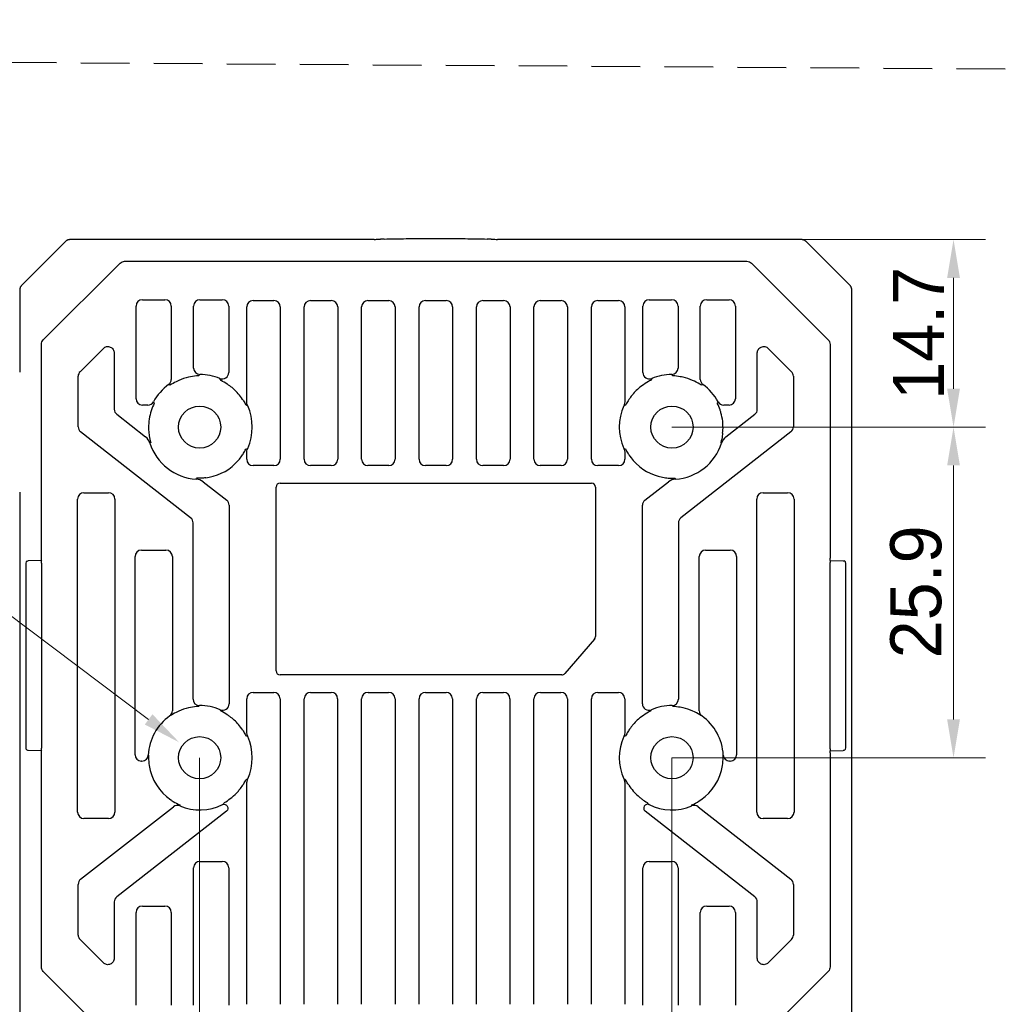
# Model space of a CAD drawing. Header units: millimetres. Extents: x 2329 to 5782, y 1296 to 2780.
# Tile 37 of 123: x 3253 to 3330, y 2354 to 2431. Entities that reach past the tile are written whole.
import ezdxf

# ---------------------------------------------------------------- set-up
doc = ezdxf.new("R2010")
doc.units = ezdxf.units.MM
doc.header["$LTSCALE"] = 0.3
doc.linetypes.add('DASHED', pattern=[19.05, 12.7, -6.35])
doc.layers.add('00-轮廓线', color=7, linetype='Continuous', lineweight=30)
for name, color, linetype in [('06_ALL_SURFS', 7, 'Continuous'), ('20_ALL_FEATURES', 7, 'Continuous'), ('51__DRAFT_DIMS', 7, 'Continuous')]:
    doc.layers.add(name, color=color, linetype=linetype)
doc.styles.add('3', font='兰亭黑 GBK.TTF', dxfattribs={"height": 4})
doc.styles.add('尺寸值样式', font='兰亭黑 GBK.TTF', dxfattribs={"height": 4})
doc.dimstyles.new('1直线标注', dxfattribs={"dimtxt": 4, "dimasz": 3, "dimexe": 2.5, "dimexo": 0, "dimtad": 1, "dimdec": 1, "dimdsep": 46, "dimtxsty": '尺寸值样式', "dimcen": 0, "dimclrd": 8, "dimclre": 8, "dimclrt": 7, "dimadec": 0, "dimazin": 0, "dimtp": 0.001, "dimtm": 0.001, "dimtfac": 1, "dimtdec": 1, "dimtmove": 0, "dimatfit": 0, "dimldrblk": '_FILLED', "dimfxl": 1, "dimtolj": 1, "dimlwd": 15, "dimlwe": 15, "dimarcsym": 0})
doc.dimstyles.new('3小圆直径标注', dxfattribs={"dimtxt": 4, "dimasz": 3, "dimexe": 2.5, "dimexo": 0, "dimtad": 1, "dimtoh": 1, "dimdec": 3, "dimdsep": 46, "dimtxsty": '尺寸值样式', "dimcen": 0, "dimclrd": 8, "dimclre": 8, "dimclrt": 7, "dimadec": 0, "dimazin": 0, "dimtp": 0.001, "dimtm": 0.001, "dimtfac": 1, "dimtdec": 3, "dimtofl": 0, "dimtmove": 0, "dimatfit": 0, "dimldrblk": '_FILLED', "dimfxl": 1, "dimtolj": 1, "dimlwd": 15, "dimlwe": 15, "dimarcsym": 0})

# ---------------------------------------------------------------- blocks, each defined once
blk = doc.blocks.new('*D116')
at = {"layer": '51__DRAFT_DIMS', "color": 8, "lineweight": 15}
for p, q in [((3267.486, 2373.144), (3267.486, 2326.767)), ((3304.486, 2373.144), (3304.486, 2326.767)), ((3301.486, 2329.267), (3270.486, 2329.267))]:
    blk.add_line(p, q, dxfattribs=at)
at = {"layer": '51__DRAFT_DIMS', "color": 8}
for points in [[(3270.486, 2329.767), (3270.486, 2328.767), (3267.486, 2329.267)], [(3301.486, 2328.767), (3301.486, 2329.767), (3304.486, 2329.267)]]:
    blk.add_solid(points, dxfattribs=at)
at = {"layer": 'Defpoints', "color": 0}
for p in [(3267.486, 2373.144), (3304.486, 2373.144), (3267.486, 2329.267)]:
    blk.add_point(p, dxfattribs=at)
at = {"layer": '51__DRAFT_DIMS', "color": 7, "insert": (3286.012, 2334.206), "char_height": 4, "attachment_point": 2, "style": '3'}
blk.add_mtext('\\A1;37', dxfattribs=at)
blk = doc.blocks.new('_FILLED')
at = {"color": 0, "linetype": 'ByBlock'}
blk.add_solid([(0, 0), (-1, 0.167), (-1, -0.167)], dxfattribs=at)
blk = doc.blocks.new('*D117')
at = {"layer": '51__DRAFT_DIMS', "color": 8, "lineweight": 15}
for p, q in [((3304.486, 2399.044), (3329.043, 2399.044)), ((3326.543, 2376.144), (3326.543, 2396.044)), ((3304.486, 2373.144), (3329.043, 2373.144))]:
    blk.add_line(p, q, dxfattribs=at)
at = {"layer": '51__DRAFT_DIMS', "color": 8}
for points in [[(3327.043, 2396.044), (3326.043, 2396.044), (3326.543, 2399.044)], [(3326.043, 2376.144), (3327.043, 2376.144), (3326.543, 2373.144)]]:
    blk.add_solid(points, dxfattribs=at)
at = {"layer": 'Defpoints', "color": 0}
for p in [(3304.486, 2399.044), (3326.543, 2399.044), (3304.486, 2373.144)]:
    blk.add_point(p, dxfattribs=at)
at = {"layer": '51__DRAFT_DIMS', "color": 7, "insert": (3321.583, 2386.138), "char_height": 4, "attachment_point": 2, "rotation": 90, "style": '3'}
blk.add_mtext('\\A1;25.9', dxfattribs=at)
blk = doc.blocks.new('*D118')
at = {"layer": '51__DRAFT_DIMS', "color": 8, "lineweight": 15}
for p in [(3229.019, 2384.603), (3263.49, 2376.149)]:
    blk.add_line(p, (3252.249, 2384.603), dxfattribs=at)
at = {"layer": '51__DRAFT_DIMS', "color": 8}
blk.add_solid([(3263.189, 2375.749), (3263.79, 2376.549), (3265.888, 2374.346)], dxfattribs=at)
at = {"layer": 'Defpoints', "color": 0}
for p in [(3265.888, 2374.346), (3269.084, 2371.942)]:
    blk.add_point(p, dxfattribs=at)
at = {"layer": '51__DRAFT_DIMS', "color": 7, "insert": (3240.322, 2387.353), "char_height": 4, "attachment_point": 5, "style": '3'}
blk.add_mtext('\\A1;{4-M4{\\fgdt;x}4}', dxfattribs=at)
blk = doc.blocks.new('*D119')
at = {"layer": '51__DRAFT_DIMS', "color": 8, "lineweight": 15}
for p, q in [((3314.156, 2413.734), (3329.043, 2413.734)), ((3326.543, 2402.044), (3326.543, 2410.734)), ((3304.486, 2399.044), (3329.043, 2399.044))]:
    blk.add_line(p, q, dxfattribs=at)
at = {"layer": '51__DRAFT_DIMS', "color": 8}
for points in [[(3327.043, 2410.734), (3326.043, 2410.734), (3326.543, 2413.734)], [(3326.043, 2402.044), (3327.043, 2402.044), (3326.543, 2399.044)]]:
    blk.add_solid(points, dxfattribs=at)
at = {"layer": 'Defpoints', "color": 0}
for p in [(3314.156, 2413.734), (3326.543, 2413.734), (3304.486, 2399.044)]:
    blk.add_point(p, dxfattribs=at)
at = {"layer": '51__DRAFT_DIMS', "color": 7, "insert": (3323.792, 2406.389), "char_height": 4, "attachment_point": 5, "rotation": 90, "style": '3'}
blk.add_mtext('\\A1;14.7', dxfattribs=at)

msp = doc.modelspace()

# ---------------------------------------------------------------- linework, layer by layer
at = {"layer": '00-轮廓线', "linetype": 'DASHED'}
msp.add_lwpolyline([(2760.99693, 2430.95756), (3377.7121, 2426.77898), (3376.10439, 1325.73027), (2826.73708, 1325.8022), (2763.74853, 1325.76623)], close=True, dxfattribs=at)
at = {"layer": '06_ALL_SURFS'}
for p, q in [((3253.54985, 2410.1593), (3256.97024, 2413.57969)), ((3257.38748, 2413.72983), (3257.35654, 2413.72897)), ((3257.42248, 2413.7306), (3257.38748, 2413.72983)), ((3257.48251, 2413.73162), (3257.42248, 2413.7306)), ((3257.60216, 2413.73304), (3257.48251, 2413.73162)), ((3257.80196, 2413.73437), (3257.60216, 2413.73304)), ((3281.15071, 2413.73479), (3257.80196, 2413.73437)), ((3258.03963, 2413.73479), (3258.03963, 2413.73487)), ((3314.15645, 2413.73442), (3290.82142, 2413.73479)), ((3313.9324, 2413.73479), (3313.9324, 2413.73487)), ((3314.33905, 2413.73331), (3314.15645, 2413.73442)), ((3314.46852, 2413.73192), (3314.33905, 2413.73331)), ((3314.5331, 2413.73091), (3314.46852, 2413.73192)), ((3314.57003, 2413.73017), (3314.5331, 2413.73091)), ((3314.60184, 2413.72938), (3314.57003, 2413.73017)), ((3315.00165, 2413.57983), (3318.42204, 2410.15944)), ((3255.24222, 2405.87882), (3261.25087, 2411.88747)), ((3261.60815, 2412.03356), (3310.36388, 2412.03356)), ((3310.72116, 2411.88747), (3316.72981, 2405.87882)), ((3253.39777, 2409.62617), (3253.39637, 2409.4967)), ((3253.39878, 2409.69076), (3253.39777, 2409.62617)), ((3253.39952, 2409.72769), (3253.39878, 2409.69076)), ((3253.40031, 2409.7595), (3253.39952, 2409.72769)), ((3318.57217, 2409.7422), (3318.57131, 2409.77314)), ((3318.57294, 2409.70721), (3318.57217, 2409.7422)), ((3318.57397, 2409.64718), (3318.57294, 2409.70721)), ((3318.57538, 2409.52753), (3318.57397, 2409.64718)), ((3253.39526, 2409.31411), (3253.39489, 2403.34367)), ((3253.39637, 2409.4967), (3253.39526, 2409.31411)), ((3263.00854, 2409.02084), (3264.76349, 2409.02084)), ((3267.50854, 2409.02084), (3269.26349, 2409.02084)), ((3271.67013, 2408.95887), (3273.3019, 2408.95887)), ((3276.17013, 2408.95887), (3277.8019, 2408.95887)), ((3280.67013, 2408.95887), (3282.3019, 2408.95887)), ((3285.17013, 2408.95887), (3286.8019, 2408.95887)), ((3289.67013, 2408.95887), (3291.3019, 2408.95887)), ((3294.17013, 2408.95887), (3295.8019, 2408.95887)), ((3298.67013, 2408.95887), (3300.3019, 2408.95887)), ((3302.70854, 2409.02084), (3304.46349, 2409.02084)), ((3307.20854, 2409.02084), (3308.96349, 2409.02084)), ((3318.57671, 2409.32773), (3318.57538, 2409.52753)), ((3318.57721, 2353.17431), (3318.57671, 2409.32773)), ((3318.57713, 2409.09006), (3318.57721, 2409.09006)), ((3262.50885, 2401.2662), (3262.50885, 2408.52114)), ((3265.26318, 2408.52114), (3265.26318, 2402.77939)), ((3267.00885, 2403.66614), (3267.00885, 2408.52114)), ((3269.76318, 2408.52114), (3269.76318, 2403.3108)), ((3271.17081, 2401.11721), (3271.17081, 2408.45956)), ((3273.80122, 2408.45956), (3273.80122, 2396.52779)), ((3275.67081, 2396.52779), (3275.67081, 2408.45956)), ((3278.30122, 2408.45956), (3278.30122, 2396.52779)), ((3280.17081, 2396.52779), (3280.17081, 2408.45956)), ((3282.80122, 2408.45956), (3282.80122, 2396.52779)), ((3284.67081, 2396.52779), (3284.67081, 2408.45956)), ((3287.30122, 2408.45956), (3287.30122, 2396.52779)), ((3289.17081, 2396.52779), (3289.17081, 2408.45956)), ((3291.80122, 2408.45956), (3291.80122, 2396.52779)), ((3293.67081, 2396.52779), (3293.67081, 2408.45956)), ((3296.30122, 2408.45956), (3296.30122, 2396.52779)), ((3298.17081, 2396.52779), (3298.17081, 2408.45956)), ((3300.80122, 2408.45956), (3300.80122, 2401.11721)), ((3302.20885, 2403.3108), (3302.20885, 2408.52114)), ((3304.96318, 2408.52114), (3304.96318, 2403.66614)), ((3306.70885, 2402.77939), (3306.70885, 2408.52114)), ((3309.46318, 2408.52114), (3309.46318, 2401.2662)), ((3255.09613, 2388.78826), (3255.09613, 2405.52154)), ((3258.12028, 2403.38519), (3259.94507, 2405.20997)), ((3312.02696, 2405.20997), (3313.85175, 2403.38519)), ((3316.8759, 2405.52154), (3316.8759, 2388.78826)), ((3260.7981, 2404.85663), (3260.7981, 2400.43928)), ((3311.17393, 2400.43928), (3311.17393, 2404.85663)), ((3257.97393, 2399.06184), (3257.97393, 2403.03185)), ((3313.9981, 2403.03185), (3313.9981, 2399.06184)), ((3263.43285, 2400.7665), (3263.00854, 2400.7665)), ((3308.96349, 2400.7665), (3308.53918, 2400.7665)), ((3260.99016, 2400.04552), (3263.25839, 2398.27338)), ((3308.71364, 2398.27338), (3310.98187, 2400.04552)), ((3266.78187, 2391.9366), (3258.16598, 2398.66807)), ((3313.80605, 2398.66807), (3305.19016, 2391.9366)), ((3263.65683, 2397.83025), (3263.59448, 2397.79188)), ((3308.37755, 2397.79188), (3308.3152, 2397.83025)), ((3271.17081, 2396.52779), (3271.17081, 2396.97014)), ((3300.80122, 2396.97014), (3300.80122, 2396.52779)), ((3273.3019, 2396.02847), (3271.67013, 2396.02847)), ((3277.8019, 2396.02847), (3276.17013, 2396.02847)), ((3282.3019, 2396.02847), (3280.67013, 2396.02847)), ((3286.8019, 2396.02847), (3285.17013, 2396.02847)), ((3291.3019, 2396.02847), (3289.67013, 2396.02847)), ((3295.8019, 2396.02847), (3294.17013, 2396.02847)), ((3300.3019, 2396.02847), (3298.67013, 2396.02847)), ((3267.21285, 2394.9649), (3267.235, 2395.03467)), ((3304.73703, 2395.03467), (3304.75918, 2394.9649)), ((3267.76136, 2394.75527), (3269.60605, 2393.31404)), ((3273.47581, 2379.94367), (3273.47581, 2394.34367)), ((3273.78601, 2394.65388), (3298.18601, 2394.65388)), ((3298.49622, 2394.34367), (3298.49622, 2382.63019)), ((3302.36598, 2393.31404), (3304.21067, 2394.75527)), ((3253.39489, 2393.94367), (3253.39532, 2352.95961)), ((3257.92407, 2368.88104), (3257.92407, 2393.4063)), ((3258.42339, 2393.90562), (3260.34864, 2393.90562)), ((3260.84796, 2393.4063), (3260.84796, 2368.88104)), ((3311.12407, 2368.88104), (3311.12407, 2393.4063)), ((3311.62339, 2393.90562), (3313.54864, 2393.90562)), ((3314.04796, 2393.4063), (3314.04796, 2368.88104)), ((3269.7981, 2392.92027), (3269.7981, 2377.3581)), ((3302.17393, 2377.3581), (3302.17393, 2392.92027)), ((3266.97393, 2377.73126), (3266.97393, 2391.54283)), ((3304.9981, 2391.54283), (3304.9981, 2377.73126)), ((3262.42407, 2373.38104), (3262.42407, 2388.9063)), ((3262.92339, 2389.40562), (3264.84864, 2389.40562)), ((3265.34796, 2388.9063), (3265.34796, 2376.8203)), ((3306.62407, 2376.8203), (3306.62407, 2388.9063)), ((3307.12339, 2389.40562), (3309.04864, 2389.40562)), ((3309.54796, 2388.9063), (3309.54796, 2373.38104)), ((3253.87071, 2388.37879), (3253.87071, 2373.90855)), ((3255.08629, 2388.59655), (3254.06719, 2388.57876)), ((3316.88445, 2373.84367), (3316.88445, 2388.44367)), ((3316.88575, 2388.59655), (3317.90484, 2388.57876)), ((3318.10132, 2373.90855), (3318.10132, 2388.37879)), ((3298.42043, 2382.42702), (3296.09212, 2379.74051)), ((3295.8577, 2379.63346), (3273.78601, 2379.63346)), ((3271.67849, 2378.25887), (3273.29354, 2378.25887)), ((3276.17849, 2378.25887), (3277.79354, 2378.25887)), ((3280.67849, 2378.25887), (3282.29354, 2378.25887)), ((3285.17849, 2378.25887), (3286.79354, 2378.25887)), ((3289.67849, 2378.25887), (3291.29354, 2378.25887)), ((3294.17849, 2378.25887), (3295.79354, 2378.25887)), ((3298.67849, 2378.25887), (3300.29354, 2378.25887)), ((3271.17918, 2375.19822), (3271.17918, 2377.75956)), ((3273.79285, 2377.75956), (3273.79285, 2353.82779)), ((3275.67918, 2353.82779), (3275.67918, 2377.75956)), ((3278.29285, 2377.75956), (3278.29285, 2353.82779)), ((3280.17918, 2353.82779), (3280.17918, 2377.75956)), ((3282.79285, 2377.75956), (3282.79285, 2353.82779)), ((3284.67918, 2353.82779), (3284.67918, 2377.75956)), ((3287.29285, 2377.75956), (3287.29285, 2353.82779)), ((3289.17918, 2353.82779), (3289.17918, 2377.75956)), ((3291.79285, 2377.75956), (3291.79285, 2353.82779)), ((3293.67918, 2353.82779), (3293.67918, 2377.75956)), ((3296.29285, 2377.75956), (3296.29285, 2353.82779)), ((3298.17918, 2353.82779), (3298.17918, 2377.75956)), ((3300.79285, 2377.75956), (3300.79285, 2375.19822)), ((3265.15138, 2376.4124), (3265.1399, 2376.41427)), ((3306.83213, 2376.41427), (3306.82065, 2376.4124)), ((3255.08629, 2373.6908), (3254.06719, 2373.70858)), ((3255.09613, 2356.76581), (3255.09613, 2373.49909)), ((3263.4665, 2373.35483), (3263.47415, 2373.34383)), ((3308.49788, 2373.34383), (3308.50553, 2373.35483)), ((3316.8759, 2373.49909), (3316.8759, 2356.76581)), ((3316.88575, 2373.6908), (3317.90484, 2373.70858)), ((3262.9675, 2372.88173), (3262.92339, 2372.88173)), ((3309.04864, 2372.88173), (3309.00453, 2372.88173)), ((3271.17918, 2353.82779), (3271.17918, 2371.08913)), ((3300.79285, 2371.08913), (3300.79285, 2353.82779)), ((3269.27746, 2369.4692), (3269.2908, 2369.47769)), ((3269.41202, 2369.60265), (3269.42465, 2369.6256)), ((3302.54738, 2369.6256), (3302.56001, 2369.60265)), ((3302.68123, 2369.47769), (3302.69457, 2369.4692)), ((3258.16598, 2363.61927), (3265.43126, 2369.29553)), ((3269.59343, 2368.96344), (3260.99016, 2362.24183)), ((3302.36422, 2368.97245), (3302.3786, 2368.96344)), ((3310.98187, 2362.24183), (3302.3786, 2368.96344)), ((3306.54077, 2369.29553), (3313.80605, 2363.61927)), ((3260.34864, 2368.38173), (3258.42339, 2368.38173)), ((3313.54864, 2368.38173), (3311.62339, 2368.38173)), ((3267.50854, 2365.02084), (3269.26349, 2365.02084)), ((3302.70854, 2365.02084), (3304.46349, 2365.02084)), ((3267.00885, 2353.7662), (3267.00885, 2364.52114)), ((3269.76318, 2364.52114), (3269.76318, 2353.7662)), ((3302.20885, 2353.7662), (3302.20885, 2364.52114)), ((3304.96318, 2364.52114), (3304.96318, 2353.7662)), ((3257.97393, 2359.2555), (3257.97393, 2363.22551)), ((3313.9981, 2363.22551), (3313.9981, 2359.2555)), ((3260.7981, 2361.84806), (3260.7981, 2357.43071)), ((3311.17393, 2357.43071), (3311.17393, 2361.84806)), ((3262.50885, 2353.7662), (3262.50885, 2361.02114)), ((3263.00854, 2361.52084), (3264.76349, 2361.52084)), ((3265.26318, 2361.02114), (3265.26318, 2353.7662)), ((3306.70885, 2353.7662), (3306.70885, 2361.02114)), ((3307.20854, 2361.52084), (3308.96349, 2361.52084)), ((3309.46318, 2361.02114), (3309.46318, 2353.7662)), ((3259.94507, 2357.07737), (3258.12028, 2358.90216)), ((3313.85175, 2358.90216), (3312.02696, 2357.07737)), ((3261.25086, 2350.39988), (3255.24222, 2356.40853)), ((3316.72981, 2356.40853), (3310.72116, 2350.39987))]:
    msp.add_line(p, q, dxfattribs=at)
for points in [[(3257.05989, 2413.65083), (3257.03757, 2413.63612), (3257.01572, 2413.61996), (3256.99444, 2413.60234), (3256.97385, 2413.58326), (3256.97024, 2413.57969)], [(3257.35654, 2413.72897), (3257.3425, 2413.72849), (3257.32943, 2413.72797), (3257.31675, 2413.72737), (3257.3044, 2413.72665), (3257.29191, 2413.72575), (3257.27753, 2413.72444), (3257.25976, 2413.72233), (3257.23942, 2413.71918), (3257.21824, 2413.71502), (3257.19653, 2413.70978), (3257.17388, 2413.70322), (3257.15101, 2413.6954), (3257.12819, 2413.68633), (3257.1053, 2413.6759), (3257.0825, 2413.66408), (3257.05989, 2413.65083)], [(3314.90995, 2413.6521), (3314.88535, 2413.66628), (3314.86044, 2413.67884), (3314.83551, 2413.68974), (3314.81037, 2413.69915), (3314.78541, 2413.70702), (3314.76181, 2413.71318), (3314.73945, 2413.71792), (3314.71848, 2413.72144), (3314.70035, 2413.7238), (3314.68595, 2413.72526), (3314.67396, 2413.72622), (3314.66258, 2413.72696), (3314.65146, 2413.72756), (3314.64055, 2413.72806), (3314.6288, 2413.72852), (3314.60184, 2413.72938)], [(3315.00159, 2413.57972), (3314.98041, 2413.5997), (3314.9576, 2413.61882), (3314.93405, 2413.63629), (3314.90995, 2413.6521)], [(3253.47759, 2410.0676), (3253.46341, 2410.04301), (3253.45084, 2410.0181), (3253.43995, 2409.99316), (3253.43054, 2409.96802), (3253.42267, 2409.94307), (3253.41651, 2409.91946), (3253.41177, 2409.89711), (3253.40824, 2409.87613), (3253.40589, 2409.85801), (3253.40443, 2409.84361), (3253.40346, 2409.83162), (3253.40272, 2409.82024), (3253.40212, 2409.80912), (3253.40163, 2409.79821), (3253.40117, 2409.78645), (3253.40031, 2409.7595)], [(3253.54997, 2410.15924), (3253.52999, 2410.13807), (3253.51087, 2410.11525), (3253.4934, 2410.09171), (3253.47759, 2410.0676)], [(3318.49318, 2410.0698), (3318.47846, 2410.09212), (3318.4623, 2410.11397), (3318.44468, 2410.13525), (3318.4256, 2410.15584), (3318.42204, 2410.15944)], [(3318.57131, 2409.77314), (3318.57083, 2409.78719), (3318.57031, 2409.80026), (3318.56971, 2409.81294), (3318.569, 2409.82529), (3318.5681, 2409.83778), (3318.56678, 2409.85216), (3318.56467, 2409.86993), (3318.56153, 2409.89027), (3318.55737, 2409.91145), (3318.55213, 2409.93316), (3318.54556, 2409.95581), (3318.53774, 2409.97867), (3318.52868, 2410.00149), (3318.51825, 2410.02439), (3318.50643, 2410.04719), (3318.49318, 2410.0698)]]:
    msp.add_lwpolyline(points, dxfattribs=at)
for centre in [(3267.48601, 2399.04367), (3304.48601, 2399.04367), (3267.48601, 2373.14367), (3304.48601, 2373.14367)]:
    msp.add_circle(centre, 1.65, dxfattribs=at)
for centre, radius, start, end in [((3282.71927, 2384.77921), 29.00703, 91.5545582, 92.1201672), ((3289.13241, 2381.0581), 32.73005, 87.8991648, 88.4402548), ((3263.00926, 2408.52042), 0.50042, 90.082624, 179.917376), ((3264.76277, 2408.52042), 0.50042, 0.082624, 89.917376), ((3267.50926, 2408.52042), 0.50042, 90.082624, 179.917376), ((3269.26277, 2408.52042), 0.50042, 0.082624, 89.917376), ((3271.67175, 2408.45794), 0.50094, 90.1856825, 179.8143175), ((3273.30028, 2408.45794), 0.50094, 0.1856825, 89.8143175), ((3276.17175, 2408.45794), 0.50094, 90.1856825, 179.8143175), ((3277.80028, 2408.45794), 0.50094, 0.1856825, 89.8143175), ((3280.67175, 2408.45794), 0.50094, 90.1856825, 179.8143175), ((3282.30028, 2408.45794), 0.50094, 0.1856824, 89.8143176), ((3285.17175, 2408.45794), 0.50094, 90.1856825, 179.8143175), ((3286.80028, 2408.45794), 0.50094, 0.1856825, 89.8143175), ((3289.67175, 2408.45794), 0.50094, 90.1856825, 179.8143175), ((3291.30028, 2408.45794), 0.50094, 0.1856825, 89.8143175), ((3294.17175, 2408.45794), 0.50094, 90.1856825, 179.8143175), ((3295.80028, 2408.45794), 0.50094, 0.1856825, 89.8143175), ((3298.67175, 2408.45794), 0.50094, 90.1856825, 179.8143175), ((3300.30028, 2408.45794), 0.50094, 0.1856825, 89.8143175), ((3302.70926, 2408.52042), 0.50042, 90.082624, 179.917376), ((3304.46277, 2408.52042), 0.50042, 0.082624, 89.917376), ((3307.20926, 2408.52042), 0.50042, 90.082624, 179.917376), ((3308.96277, 2408.52042), 0.50042, 0.082624, 89.917376), ((3258.47419, 2403.03161), 0.50026, 135.0268872, 179.9731128), ((3267.50927, 2403.66687), 0.50043, 180.0832641, 269.637509), ((3304.46277, 2403.66686), 0.50042, 270.3613435, 359.9178833), ((3313.49784, 2403.03161), 0.50026, 0.0268872, 44.9731128), ((3264.76293, 2402.77967), 0.50025, 306.1163061, 359.9676052), ((3267.48601, 2399.04367), 4, 102.6127116, 113.8507252), ((3275.56047, 2395.94664), 10.81658, 138.1274228, 138.8814373), ((3267.48601, 2399.04367), 4.12283, 67.3858102, 89.7207731), ((3269.26263, 2403.31209), 0.50057, 247.5337812, 359.8520286), ((3260.67556, 2397.88254), 9.755, 29.5570899, 30.6087237), ((3302.7094, 2403.31209), 0.50057, 180.1479711, 292.4662185), ((3311.29648, 2397.88254), 9.75501, 149.3912789, 150.4429114), ((3304.48601, 2399.04367), 4.12283, 90.2792269, 112.6141898), ((3296.41156, 2395.94664), 10.81658, 41.1185629, 41.8725772), ((3304.48601, 2399.04367), 4, 66.149275, 77.3872881), ((3307.2091, 2402.77967), 0.50025, 180.0323948, 233.8836938), ((3267.48601, 2399.04367), 4.12283, 126.0839114, 151.2621058), ((3257.33304, 2388.73019), 15.68017, 60.0597871, 60.4854551), ((3267.48601, 2399.04367), 4, 40.8539523, 53.7946821), ((3304.48601, 2399.04367), 4, 126.2053183, 139.1460477), ((3314.63898, 2388.7302), 15.68016, 119.5145446, 119.940213), ((3304.48601, 2399.04367), 4.12283, 28.7378942, 53.9160886), ((3263.00927, 2401.26693), 0.50043, 180.0837839, 269.9162161), ((3267.03266, 2398.65635), 4.59627, 33.7474112, 40.8091303), ((3308.96276, 2401.26693), 0.50043, 270.0837839, 359.9162161), ((3261.29699, 2400.43889), 0.49889, 179.9547713, 232.0452362), ((3263.43253, 2401.26675), 0.50025, 270.0373118, 331.224794), ((3275.65024, 2408.79914), 14.11287, 213.4210676, 213.9083346), ((3269.96936, 2398.0142), 2.98929, 64.5053439, 67.5819826), ((3267.48601, 2399.04367), 4.12283, 336.1240991, 23.8759028), ((3304.48601, 2399.04367), 4.12283, 156.1240973, 203.8759026), ((3302.00268, 2398.01417), 2.98933, 112.4180441, 115.4946422), ((3296.3218, 2408.79913), 14.11286, 326.0916651, 326.5789325), ((3308.5395, 2401.26675), 0.50025, 208.775206, 269.9626881), ((3310.67504, 2400.43889), 0.49889, 307.9547713, 0.0452362), ((3267.48601, 2399.04367), 4, 163.6075805, 183.2814), ((3304.48601, 2399.04367), 4, 356.7186, 16.3924256), ((3258.47418, 2399.06211), 0.50025, 180.0311794, 231.9688206), ((3268.22654, 2399.08621), 4.74175, 183.2823319, 186.3177042), ((3303.73485, 2399.0871), 4.75242, 353.6857059, 356.714258), ((3313.49785, 2399.06211), 0.50025, 308.0311794, 359.9688206), ((3262.64267, 2397.48555), 0.99989, 17.8402325, 51.9912133), ((3309.32937, 2397.48554), 0.9999, 128.0090005, 162.1595538), ((3267.48601, 2399.04367), 4.08791, 197.8314458, 266.1685542), ((3269.96917, 2400.07357), 2.98977, 292.4182691, 295.4944158), ((3302.00261, 2400.07299), 2.98913, 244.5051869, 247.5819961), ((3304.48601, 2399.04367), 4.08791, 273.8314458, 342.1685542), ((3267.48601, 2399.04367), 4, 280.7186, 319.1460477), ((3271.67175, 2396.52941), 0.50094, 180.1856825, 269.8143175), ((3273.30028, 2396.52941), 0.50094, 270.1856824, 359.8143176), ((3276.17175, 2396.52941), 0.50094, 180.1856825, 269.8143175), ((3277.80028, 2396.52941), 0.50094, 270.1856824, 359.8143176), ((3280.67175, 2396.52941), 0.50094, 180.1856825, 269.8143175), ((3282.30028, 2396.52941), 0.50094, 270.1856825, 359.8143175), ((3285.17175, 2396.52941), 0.50094, 180.1856825, 269.8143175), ((3286.80028, 2396.52941), 0.50094, 270.1856825, 359.8143175), ((3289.67175, 2396.52941), 0.50094, 180.1856825, 269.8143175), ((3291.30028, 2396.52941), 0.50094, 270.1856824, 359.8143176), ((3294.17175, 2396.52941), 0.50094, 180.1856825, 269.8143175), ((3295.80028, 2396.52941), 0.50094, 270.1856825, 359.8143175), ((3298.67175, 2396.52941), 0.50094, 180.1856824, 269.8143176), ((3300.30028, 2396.52941), 0.50094, 270.1856825, 359.8143175), ((3304.93933, 2399.43096), 4.59622, 213.7474159, 220.8092051), ((3304.48601, 2399.04367), 4, 220.8539523, 259.2814), ((3267.14588, 2393.96724), 0.9999, 52.0090004, 86.1595538), ((3267.34643, 2399.78303), 4.75242, 277.6857055, 280.7142584), ((3304.62389, 2399.77249), 4.74175, 259.2823319, 262.3177042), ((3304.82614, 2393.96725), 0.99989, 93.8402325, 127.9912133), ((3273.78601, 2394.34367), 0.31021, 90, 180), ((3298.18601, 2394.34367), 0.31021, 0, 90), ((3258.42501, 2393.40468), 0.50094, 90.1856825, 179.8143175), ((3260.34702, 2393.40468), 0.50094, 0.1856824, 89.8143176), ((3311.62501, 2393.40468), 0.50094, 90.1856824, 179.8143176), ((3313.54702, 2393.40468), 0.50094, 0.1856825, 89.8143175), ((3269.29785, 2392.92), 0.50025, 0.0311794, 51.9688206), ((3302.67418, 2392.92), 0.50025, 128.0311794, 179.9688206), ((3266.47504, 2391.54323), 0.49889, 359.9547713, 52.0452362), ((3305.49699, 2391.54323), 0.49889, 127.9547713, 180.0452362), ((3262.92501, 2388.90468), 0.50094, 90.1856825, 179.8143175), ((3264.84702, 2388.90468), 0.50094, 0.1856825, 89.8143175), ((3307.12501, 2388.90468), 0.50094, 90.1856824, 179.8143176), ((3309.04702, 2388.90468), 0.50094, 0.1856825, 89.8143175), ((3254.07072, 2388.3788), 0.20001, 120.7700466, 180.0020001), ((3326.0975, 2388.44408), 9.21305, 179.0495768, 180.0025204), ((3317.90198, 2388.37875), 0.19934, 0.0115149, 65.185155), ((3298.18601, 2382.63019), 0.31021, 319.0856168, 0), ((3273.78601, 2379.94367), 0.31021, 180, 270), ((3295.8577, 2379.94367), 0.31021, 270, 319.0856168), ((3271.68011, 2377.75794), 0.50094, 90.1856825, 179.8143175), ((3273.29192, 2377.75794), 0.50094, 0.1856825, 89.8143175), ((3276.18011, 2377.75794), 0.50094, 90.1856824, 179.8143176), ((3277.79192, 2377.75794), 0.50094, 0.1856825, 89.8143175), ((3280.68011, 2377.75794), 0.50094, 90.1856825, 179.8143175), ((3282.29192, 2377.75794), 0.50094, 0.1856825, 89.8143175), ((3285.18011, 2377.75794), 0.50094, 90.1856824, 179.8143176), ((3286.79192, 2377.75794), 0.50094, 0.1856825, 89.8143175), ((3289.68011, 2377.75794), 0.50094, 90.1856824, 179.8143176), ((3291.29192, 2377.75794), 0.50094, 0.1856825, 89.8143175), ((3294.18011, 2377.75794), 0.50094, 90.1856825, 179.8143175), ((3295.79192, 2377.75794), 0.50094, 0.1856825, 89.8143175), ((3298.68011, 2377.75794), 0.50094, 90.1856825, 179.8143175), ((3300.29192, 2377.75794), 0.50094, 0.1856825, 89.8143175), ((3267.47435, 2377.732), 0.50043, 180.0840737, 270.0707096), ((3275.513, 2370.08839), 10.75337, 138.3733684, 138.8826692), ((3267.48601, 2373.14367), 4.08791, 66.7301017, 90.1547833), ((3269.29754, 2377.35941), 0.50057, 246.8806809, 359.8494206), ((3302.67449, 2377.35941), 0.50057, 180.1505794, 293.1193191), ((3304.48601, 2373.14367), 4.08791, 89.8452167, 113.2698984), ((3304.49768, 2377.732), 0.50043, 269.9292904, 359.9159263), ((3296.45903, 2370.08839), 10.75336, 41.1173305, 41.6266315), ((3267.48601, 2373.14367), 4.02505, 125.6531403, 176.9928416), ((3264.84769, 2376.82033), 0.50027, 305.7407154, 359.997479), ((3267.48601, 2373.14367), 4, 102.6127106, 113.9809107), ((3260.71974, 2372.0079), 9.70407, 29.5555491, 30.2670708), ((3267.48601, 2373.14367), 4, 40.6704924, 53.794682), ((3304.48601, 2373.14367), 4, 126.2053163, 139.3295076), ((3311.25232, 2372.00788), 9.70409, 149.7329315, 150.4444511), ((3304.48601, 2373.14367), 4, 66.0190895, 77.387289), ((3307.12434, 2376.82033), 0.50027, 180.002521, 234.2592845), ((3304.48601, 2373.14367), 4.02505, 3.0071584, 54.3468597), ((3267.0342, 2372.76035), 4.5925, 33.4560358, 40.6242329), ((3269.96881, 2372.13331), 2.96146, 64.0918408, 67.2077306), ((3302.00328, 2372.13316), 2.96162, 112.7923382, 115.908053), ((3267.48601, 2373.14367), 4.12283, 336.3562675, 23.6437331), ((3304.48601, 2373.14367), 4.12283, 156.3562653, 203.6437309), ((3254.07005, 2373.90859), 0.19934, 180.0115149, 245.185155), ((3262.92501, 2373.38267), 0.50094, 180.1856825, 269.8143175), ((3262.9667, 2373.38231), 0.50057, 270.0909896, 356.852948), ((3267.9103, 2373.28797), 4.4365, 179.2784804, 181.8638371), ((3303.93692, 2373.28921), 4.56128, 358.1715038, 0.6861187), ((3309.00533, 2373.38231), 0.50057, 183.1470523, 269.9090107), ((3309.04702, 2373.38267), 0.50094, 270.1856825, 359.8143175), ((3325.72865, 2373.84022), 8.8442, 179.9776078, 180.970295), ((3317.90131, 2373.90855), 0.20001, 300.7700466, 0.0020001), ((3268.52292, 2373.30476), 5.04934, 181.8281627, 188.7284145), ((3267.48601, 2373.14367), 4, 188.7016708, 235.5392567), ((3304.48601, 2373.14367), 4, 304.4607517, 351.2983294), ((3303.42167, 2373.30729), 5.07685, 351.2903129, 358.1531295), ((3269.96871, 2374.15426), 2.96171, 292.792392, 295.9080116), ((3302.00359, 2374.15487), 2.96237, 244.0923079, 247.2072299), ((3304.93779, 2373.52697), 4.59246, 213.4560376, 220.6243029), ((3267.48601, 2373.14367), 4, 308.9995479, 319.3295076), ((3304.48601, 2373.14367), 4, 220.6704924, 231.0004523), ((3280.10955, 2370.60958), 14.23496, 184.6981751, 185.0206419), ((3267.48601, 2373.14367), 4.08791, 247.6147492, 295.9909532), ((3304.48601, 2373.14367), 4.08791, 244.009063, 292.3852508), ((3291.86249, 2370.60958), 14.23495, 354.9793579, 355.3018249), ((3258.42501, 2368.88267), 0.50094, 180.1856824, 269.8143176), ((3260.34702, 2368.88267), 0.50094, 270.1856825, 359.8143175), ((3265.73899, 2368.90114), 0.50025, 67.6514477, 127.9633015), ((3306.23304, 2368.90114), 0.50025, 52.0366985, 112.3485523), ((3311.62501, 2368.88267), 0.50094, 180.1856825, 269.8143175), ((3313.54702, 2368.88267), 0.50094, 270.1856825, 359.8143175), ((3267.50926, 2364.52042), 0.50042, 90.082624, 179.917376), ((3269.26277, 2364.52042), 0.50042, 0.082624, 89.917376), ((3302.70926, 2364.52042), 0.50042, 90.082624, 179.917376), ((3304.46277, 2364.52042), 0.50042, 0.082624, 89.917376), ((3258.47418, 2363.22523), 0.50025, 128.0311794, 179.9688206), ((3313.49785, 2363.22523), 0.50025, 0.0311794, 51.9688206), ((3261.29699, 2361.84846), 0.49889, 127.9547713, 180.0452362), ((3310.67504, 2361.84846), 0.49889, 359.9547713, 52.0452362), ((3263.00926, 2361.02042), 0.50042, 90.082624, 179.917376), ((3264.76277, 2361.02042), 0.50042, 0.082624, 89.917376), ((3307.20926, 2361.02042), 0.50042, 90.082624, 179.917376), ((3308.96277, 2361.02042), 0.50042, 0.082624, 89.917376), ((3258.47419, 2359.25573), 0.50026, 180.0268872, 224.9731128), ((3313.49784, 2359.25573), 0.50026, 315.0268872, 359.9731128)]:
    msp.add_arc(centre, radius, start, end, dxfattribs=at)
for points, knots in [([(3281.14987, 2413.73479), (3281.1888, 2413.73989), (3281.28383, 2413.74865), (3281.44941, 2413.7585), (3281.57586, 2413.76377), (3281.64614, 2413.76639)], [0.454892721, 0.454892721, 0.454892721, 0.454892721, 0.583894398, 0.768792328, 1, 1, 1, 1]), ([(3281.93234, 2413.77557), (3282.51033, 2413.79168), (3283.85673, 2413.80884), (3285.97238, 2413.81823), (3288.0913, 2413.80905), (3289.44203, 2413.792), (3290.0233, 2413.77602)], [0, 0, 0, 0, 0.21438065, 0.49919605, 0.78440715, 1, 1, 1, 1]), ([(3290.33223, 2413.76615), (3290.4017, 2413.76354), (3290.5268, 2413.75829), (3290.6904, 2413.74846), (3290.78429, 2413.73979), (3290.82262, 2413.73479)], [0, 0, 0, 0, 0.230183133, 0.414583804, 0.542507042, 0.542507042, 0.542507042, 0.542507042]), ([(3261.25087, 2411.88747), (3261.29739, 2411.93371), (3261.41003, 2412.0083), (3261.54256, 2412.0337), (3261.60815, 2412.03356)], [0, 0, 0, 0, 0.50001284, 1, 1, 1, 1]), ([(3310.36388, 2412.03356), (3310.42944, 2412.0337), (3310.56197, 2412.00832), (3310.67462, 2411.93373), (3310.72116, 2411.88747)], [0, 0, 0, 0, 0.49974349, 1, 1, 1, 1]), ([(3318.42204, 2410.15944), (3318.42174, 2410.15974), (3318.42044, 2410.15708), (3318.41996, 2410.15625), (3318.41942, 2410.15507)], [0, 0, 0, 0, 0.24071281, 1, 1, 1, 1]), ([(3255.09613, 2405.52154), (3255.09598, 2405.58709), (3255.12137, 2405.71963), (3255.19596, 2405.83228), (3255.24222, 2405.87882)], [0, 0, 0, 0, 0.49974349, 1, 1, 1, 1]), ([(3316.72981, 2405.87882), (3316.77606, 2405.8323), (3316.85065, 2405.71966), (3316.87605, 2405.58712), (3316.8759, 2405.52154)], [0, 0, 0, 0, 0.50001284, 1, 1, 1, 1]), ([(3259.94507, 2405.20997), (3260.01345, 2405.27795), (3260.19557, 2405.37506), (3260.50013, 2405.34363), (3260.73771, 2405.1505), (3260.79782, 2404.95305), (3260.7981, 2404.85663)], [0, 0, 0, 0, 0.24977046, 0.50000001, 0.75022955, 1, 1, 1, 1]), ([(3311.17393, 2404.85663), (3311.17421, 2404.95305), (3311.23432, 2405.1505), (3311.4719, 2405.34363), (3311.77646, 2405.37506), (3311.95858, 2405.27795), (3312.02696, 2405.20997)], [0, 0, 0, 0, 0.24977046, 0.50000001, 0.75022955, 1, 1, 1, 1]), ([(3265.86859, 2402.70208), (3265.79627, 2402.67011), (3265.55266, 2402.55551), (3265.31788, 2402.42212), (3265.15895, 2402.31779)], [0, 0, 0, 0, 0.29376258, 1, 1, 1, 1]), ([(3267.41179, 2403.05984), (3267.35528, 2403.0567), (3267.08684, 2403.03625), (3266.82004, 2402.99357), (3266.61258, 2402.94715)], [0, 0, 0, 0, 0.21025802, 1, 1, 1, 1]), ([(3269.84874, 2402.27129), (3269.78486, 2402.31805), (3269.56383, 2402.47204), (3269.33091, 2402.60897), (3269.16109, 2402.69459)], [0, 0, 0, 0, 0.29390768, 1, 1, 1, 1]), ([(3302.81094, 2402.69459), (3302.76035, 2402.66909), (3302.52243, 2402.54286), (3302.29489, 2402.39691), (3302.12329, 2402.27129)], [0, 0, 0, 0, 0.2103553, 1, 1, 1, 1]), ([(3305.35945, 2402.94715), (3305.28222, 2402.96443), (3305.01816, 2403.01706), (3304.75003, 2403.04928), (3304.56024, 2403.05984)], [0, 0, 0, 0, 0.29395497, 1, 1, 1, 1]), ([(3306.81308, 2402.31779), (3306.76572, 2402.34888), (3306.53769, 2402.49192), (3306.29779, 2402.61615), (3306.10344, 2402.70208)], [0, 0, 0, 0, 0.21046761, 1, 1, 1, 1]), ([(3270.85443, 2401.20973), (3270.87893, 2401.17313), (3270.96997, 2401.03276), (3271.05309, 2400.88725), (3271.10936, 2400.77759)], [0, 0, 0, 0, 0.26325811, 1, 1, 1, 1]), ([(3301.1176, 2401.20973), (3301.0931, 2401.17313), (3301.00206, 2401.03276), (3300.91894, 2400.88725), (3300.86267, 2400.77759)], [0, 0, 0, 0, 0.26325842, 1, 1, 1, 1]), ([(3301.4605, 2401.6602), (3301.42852, 2401.62323), (3301.30734, 2401.47846), (3301.19541, 2401.326), (3301.1176, 2401.20973)], [0, 0, 0, 0, 0.25892526, 1, 1, 1, 1]), ([(3263.93753, 2400.92605), (3263.91286, 2400.87509), (3263.80065, 2400.63041), (3263.70859, 2400.37642), (3263.64861, 2400.17253)], [0, 0, 0, 0, 0.2103658, 1, 1, 1, 1]), ([(3308.32342, 2400.17253), (3308.3011, 2400.24839), (3308.21909, 2400.50482), (3308.11734, 2400.75494), (3308.0345, 2400.92605)], [0, 0, 0, 0, 0.29376361, 1, 1, 1, 1]), ([(3263.51359, 2398.56442), (3263.52109, 2398.49665), (3263.55392, 2398.24928), (3263.60686, 2398.00455), (3263.65683, 2397.83025)], [0, 0, 0, 0, 0.27327875, 1, 1, 1, 1]), ([(3308.45844, 2398.56442), (3308.45094, 2398.49666), (3308.41812, 2398.24929), (3308.36518, 2398.00456), (3308.3152, 2397.83025)], [0, 0, 0, 0, 0.27324, 1, 1, 1, 1]), ([(3270.85443, 2396.87761), (3270.87893, 2396.91422), (3270.96997, 2397.05458), (3271.05309, 2397.2001), (3271.10936, 2397.30976)], [0, 0, 0, 0, 0.26325845, 1, 1, 1, 1]), ([(3301.1176, 2396.87761), (3301.0931, 2396.91421), (3301.00206, 2397.05458), (3300.91894, 2397.2001), (3300.86267, 2397.30976)], [0, 0, 0, 0, 0.26325841, 1, 1, 1, 1]), ([(3270.51153, 2396.42714), (3270.54351, 2396.46411), (3270.66469, 2396.60888), (3270.77662, 2396.76135), (3270.85443, 2396.87761)], [0, 0, 0, 0, 0.25891907, 1, 1, 1, 1]), ([(3267.98201, 2395.0733), (3267.91445, 2395.06418), (3267.66649, 2395.03619), (3267.41622, 2395.02835), (3267.235, 2395.03467)], [0, 0, 0, 0, 0.27323747, 1, 1, 1, 1]), ([(3303.99002, 2395.0733), (3304.05759, 2395.06418), (3304.30555, 2395.0362), (3304.55582, 2395.02836), (3304.73703, 2395.03467)], [0, 0, 0, 0, 0.27327946, 1, 1, 1, 1]), ([(3316.88572, 2388.5969), (3316.88645, 2388.63915), (3316.88743, 2388.69489), (3316.89155, 2388.75752), (3316.89313, 2388.77823), (3316.89488, 2388.78526)], [0, 0, 0, 0, 0.67188938, 0.88478005, 1, 1, 1, 1]), ([(3267.41179, 2377.15984), (3267.35528, 2377.1567), (3267.08684, 2377.13624), (3266.82003, 2377.09357), (3266.61258, 2377.04715)], [0, 0, 0, 0, 0.21028133, 1, 1, 1, 1]), ([(3305.35945, 2377.04715), (3305.28222, 2377.06443), (3305.01816, 2377.11706), (3304.75002, 2377.14928), (3304.56024, 2377.15984)], [0, 0, 0, 0, 0.29396893, 1, 1, 1, 1]), ([(3265.86029, 2376.7984), (3265.78803, 2376.76625), (3265.54462, 2376.65108), (3265.3101, 2376.51712), (3265.15138, 2376.4124)], [0, 0, 0, 0, 0.29373314, 1, 1, 1, 1]), ([(3269.84874, 2376.37129), (3269.78486, 2376.41805), (3269.56383, 2376.57204), (3269.33091, 2376.70897), (3269.16109, 2376.79459)], [0, 0, 0, 0, 0.29390839, 1, 1, 1, 1]), ([(3302.81094, 2376.79459), (3302.76035, 2376.76908), (3302.52242, 2376.64286), (3302.29489, 2376.49691), (3302.12329, 2376.37129)], [0, 0, 0, 0, 0.21036814, 1, 1, 1, 1]), ([(3306.82065, 2376.4124), (3306.77336, 2376.4436), (3306.54563, 2376.5872), (3306.30596, 2376.712), (3306.11174, 2376.7984)], [0, 0, 0, 0, 0.2104229, 1, 1, 1, 1]), ([(3301.45213, 2375.7505), (3301.41981, 2375.71288), (3301.29741, 2375.56562), (3301.18457, 2375.41048), (3301.10626, 2375.29218)], [0, 0, 0, 0, 0.25904162, 1, 1, 1, 1]), ([(3270.86577, 2375.29218), (3270.8898, 2375.25588), (3270.97919, 2375.11657), (3271.06079, 2374.97226), (3271.11606, 2374.86352)], [0, 0, 0, 0, 0.26303727, 1, 1, 1, 1]), ([(3301.10626, 2375.29218), (3301.08223, 2375.25588), (3300.99284, 2375.11657), (3300.91124, 2374.97226), (3300.85597, 2374.86352)], [0, 0, 0, 0, 0.26303878, 1, 1, 1, 1]), ([(3316.88798, 2373.5999), (3316.88774, 2373.60675), (3316.88678, 2373.63692), (3316.88612, 2373.66711), (3316.88572, 2373.69045)], [0, 0, 0, 0, 0.22684767, 1, 1, 1, 1]), ([(3316.89649, 2373.49882), (3316.89579, 2373.49883), (3316.8949, 2373.50201), (3316.8932, 2373.50977), (3316.89145, 2373.52986), (3316.88947, 2373.56063), (3316.88848, 2373.58567), (3316.88798, 2373.5999)], [0, 0, 0, 0, 0.02060672, 0.07202176, 0.26780799, 0.58048601, 1, 1, 1, 1]), ([(3270.5199, 2370.53684), (3270.55222, 2370.57446), (3270.67462, 2370.72172), (3270.78746, 2370.87686), (3270.86577, 2370.99516)], [0, 0, 0, 0, 0.25903574, 1, 1, 1, 1]), ([(3270.86577, 2370.99516), (3270.8898, 2371.03147), (3270.97919, 2371.17077), (3271.06079, 2371.31508), (3271.11606, 2371.42382)], [0, 0, 0, 0, 0.26303772, 1, 1, 1, 1]), ([(3301.10626, 2370.99516), (3301.08223, 2371.03147), (3300.99284, 2371.17077), (3300.91124, 2371.31508), (3300.85597, 2371.42382)], [0, 0, 0, 0, 0.2630384, 1, 1, 1, 1]), ([(3265.22265, 2369.84562), (3265.28785, 2369.80087), (3265.51333, 2369.65378), (3265.75015, 2369.52404), (3265.92242, 2369.44364)], [0, 0, 0, 0, 0.29375623, 1, 1, 1, 1]), ([(3269.27746, 2369.4692), (3269.33939, 2369.49851), (3269.49445, 2369.50675), (3269.67145, 2369.36375), (3269.72233, 2369.14197), (3269.64693, 2369.00625), (3269.59343, 2368.96344)], [0, 0, 0, 0, 0.24566203, 0.50002243, 0.75437075, 1, 1, 1, 1]), ([(3269.2908, 2369.47769), (3269.31075, 2369.49042), (3269.357, 2369.52645), (3269.39523, 2369.57222), (3269.41202, 2369.60265)], [0, 0, 0, 0, 0.40514035, 1, 1, 1, 1]), ([(3269.42465, 2369.6256), (3269.464, 2369.64974), (3269.66347, 2369.77654), (3269.85546, 2369.91538), (3270.00327, 2370.03507)], [0, 0, 0, 0, 0.19532692, 1, 1, 1, 1]), ([(3301.96876, 2370.03507), (3302.02526, 2369.98932), (3302.21211, 2369.84446), (3302.40784, 2369.71118), (3302.54738, 2369.6256)], [0, 0, 0, 0, 0.30754269, 1, 1, 1, 1]), ([(3302.69457, 2369.4692), (3302.6633, 2369.484), (3302.59368, 2369.50162), (3302.45136, 2369.48351), (3302.29947, 2369.36445), (3302.25914, 2369.17573), (3302.30525, 2369.03989), (3302.35159, 2368.98505), (3302.3786, 2368.96344)], [0, 0, 0, 0, 0.12295596, 0.24792617, 0.50001641, 0.75212897, 0.87709206, 1, 1, 1, 1]), ([(3302.56001, 2369.60265), (3302.56451, 2369.59449), (3302.59553, 2369.5451), (3302.63995, 2369.50403), (3302.68123, 2369.47769)], [0, 0, 0, 0, 0.15989556, 1, 1, 1, 1]), ([(3306.04961, 2369.44364), (3306.10092, 2369.46759), (3306.34241, 2369.5865), (3306.57414, 2369.72536), (3306.74938, 2369.84562)], [0, 0, 0, 0, 0.21036335, 1, 1, 1, 1]), ([(3260.7981, 2357.43071), (3260.79782, 2357.33429), (3260.73771, 2357.13684), (3260.50013, 2356.94372), (3260.19557, 2356.91228), (3260.01345, 2357.00939), (3259.94507, 2357.07737)], [0, 0, 0, 0, 0.24977046, 0.50000001, 0.75022955, 1, 1, 1, 1]), ([(3312.02696, 2357.07737), (3311.95858, 2357.00939), (3311.77646, 2356.91228), (3311.4719, 2356.94372), (3311.23432, 2357.13684), (3311.17421, 2357.33429), (3311.17393, 2357.43071)], [0, 0, 0, 0, 0.24977046, 0.50000001, 0.75022955, 1, 1, 1, 1]), ([(3255.24222, 2356.40853), (3255.19597, 2356.45504), (3255.12138, 2356.56768), (3255.09598, 2356.70022), (3255.09613, 2356.76581)], [0, 0, 0, 0, 0.50001284, 1, 1, 1, 1]), ([(3316.8759, 2356.76581), (3316.87605, 2356.70025), (3316.85066, 2356.56772), (3316.77608, 2356.45507), (3316.72981, 2356.40853)], [0, 0, 0, 0, 0.49974351, 1, 1, 1, 1])]:
    msp.add_open_spline(points, degree=3, knots=knots, dxfattribs=at)
for points in [[(3271.25603, 2400.71242), (3271.20033, 2400.83855), (3271.1707, 2400.97932), (3271.17081, 2401.11721)], [(3300.80122, 2401.11721), (3300.80133, 2400.97932), (3300.7717, 2400.83855), (3300.716, 2400.71242)], [(3271.17081, 2396.97014), (3271.1707, 2397.10802), (3271.20033, 2397.24879), (3271.25603, 2397.37493)], [(3300.716, 2397.37493), (3300.7717, 2397.24879), (3300.80133, 2397.10802), (3300.80122, 2396.97014)], [(3253.9684, 2388.55065), (3253.99782, 2388.56816), (3254.03296, 2388.57816), (3254.06719, 2388.57876)], [(3317.90484, 2388.57876), (3317.93234, 2388.57828), (3317.9603, 2388.57187), (3317.98526, 2388.56033)], [(3271.26276, 2374.79713), (3271.2081, 2374.92228), (3271.17906, 2375.06165), (3271.17918, 2375.19822)], [(3300.79285, 2375.19822), (3300.79297, 2375.06165), (3300.76393, 2374.92228), (3300.70927, 2374.79713)], [(3254.06719, 2373.70858), (3254.03969, 2373.70906), (3254.01173, 2373.71547), (3253.98677, 2373.72701)], [(3318.00363, 2373.7367), (3317.97421, 2373.71918), (3317.93907, 2373.70918), (3317.90484, 2373.70858)], [(3271.17918, 2371.08913), (3271.17906, 2371.2257), (3271.2081, 2371.36506), (3271.26276, 2371.49022)], [(3300.70927, 2371.49022), (3300.76393, 2371.36506), (3300.79297, 2371.2257), (3300.79285, 2371.08913)]]:
    msp.add_open_spline(points, degree=3, dxfattribs=at)
at = {"layer": '20_ALL_FEATURES'}
msp.add_line((3255.08786, 2388.39661), (3255.08786, 2373.89074), dxfattribs=at)
for centre, radius, start, end in [((3245.54688, 2388.43424), 9.54082, 0.0286714, 0.976193), ((3251.02617, 2388.40133), 4.06169, 359.9333893, 0.5315615), ((3245.51532, 2373.85215), 9.57236, 359.0327364, 359.6679587), ((3244.3938, 2373.85983), 10.69389, 359.661665, 359.9384162), ((3251.02617, 2373.88602), 4.06169, 359.4684385, 0.0666107)]:
    msp.add_arc(centre, radius, start, end, dxfattribs=at)
for points, knots in [([(3255.07554, 2388.78853), (3255.07622, 2388.78852), (3255.07711, 2388.78546), (3255.07876, 2388.77793), (3255.0805, 2388.75854), (3255.08245, 2388.72878), (3255.08344, 2388.70456), (3255.08393, 2388.69079)], [0, 0, 0, 0, 0.02070466, 0.07212467, 0.2677129, 0.58004127, 1, 1, 1, 1]), ([(3255.08393, 2388.69079), (3255.08419, 2388.68372), (3255.0852, 2388.65239), (3255.08588, 2388.62105), (3255.08631, 2388.59678)], [0, 0, 0, 0, 0.22566794, 1, 1, 1, 1]), ([(3255.08631, 2373.69056), (3255.08557, 2373.64818), (3255.08462, 2373.59233), (3255.08046, 2373.52962), (3255.07889, 2373.50895), (3255.07712, 2373.50197)], [0, 0, 0, 0, 0.67304255, 0.88551953, 1, 1, 1, 1])]:
    msp.add_open_spline(points, degree=3, knots=knots, dxfattribs=at)

# ---------------------------------------------------------------- dimensions: what is measured, and where the dimension line sits
at = {"layer": '51__DRAFT_DIMS', "color": 4}
dim = msp.add_linear_dim(base=(3326.54311, 2413.73442), p1=(3304.48601, 2399.04367), p2=(3314.15645, 2413.73442), angle=270, dimstyle='1直线标注', override={"dimtxsty": '3'}, dxfattribs=at)
dim.commit()
dim.dimension.update_dxf_attribs({"geometry": '*D119', "text_midpoint": (3323.79246, 2406.38905)})
for base, p2, angle, picture, middle in [((3326.54311, 2399.04367), (3304.48601, 2399.04367), 90, '*D117', (3326.54311, 2386.13761)), ((3267.48601, 2329.26715), (3267.48601, 2373.14367), 180, '*D116', (3286.01238, 2329.26715))]:
    dim = msp.add_linear_dim(base=base, p1=(3304.48601, 2373.14367), p2=p2, angle=angle, dimstyle='1直线标注', override={"dimtxsty": '3'}, dxfattribs=at)
    dim.commit()
    dim.dimension.update_dxf_attribs({"geometry": picture, "text_midpoint": middle, "dimtype": 160})
dim = msp.add_diameter_dim_2p(p1=(3269.08444, 2371.94157), p2=(3265.88759, 2374.34577), text='{4-M<>{\\fgdt;x}4}', dimstyle='3小圆直径标注', override={"dimpost": '<>', "dimtxsty": '3'}, dxfattribs=at)
dim.commit()
dim.dimension.update_dxf_attribs({"geometry": '*D118', "text_midpoint": (3240.32164, 2384.6027), "dimtype": 163})

doc.saveas('drawing.dxf')
